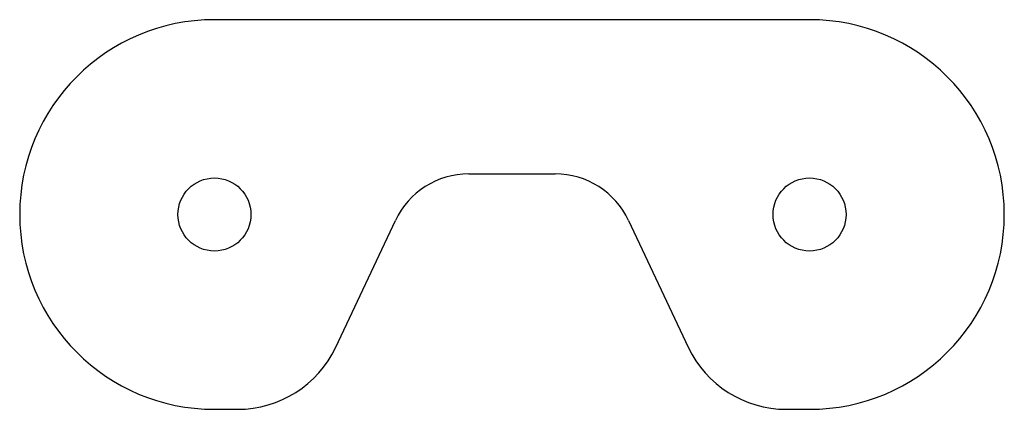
# Model space of a CAD drawing. Header units: millimetres. Extents: x 99 to 281, y -2 to 70.
import ezdxf

# ---------------------------------------------------------------- set-up
doc = ezdxf.new("R2010")
doc.units = ezdxf.units.MM
doc.linetypes.add('SLD-Sürekli', pattern=[0])

msp = doc.modelspace()

# ---------------------------------------------------------------- linework, layer by layer
at = {"color": 7, "linetype": 'SLD-Sürekli', "lineweight": 25}
for p, q in [((244.79, 70.37), (134.79, 70.37)), ((181.8, 41.87), (197.78, 41.87)), ((157.2, 9.85), (168.23, 33.27)), ((211.35, 33.27), (222.38, 9.85)), ((134.79, -1.63), (139.11, -1.63)), ((240.47, -1.63), (244.79, -1.63))]:
    msp.add_line(p, q, dxfattribs=at)
for centre in [(134.79, 34.37), (244.79, 34.37)]:
    msp.add_circle(centre, 6.75, dxfattribs=at)
for centre, radius, start, end in [((134.79, 34.37), 36, 90, 270), ((244.79, 34.37), 36, 270, 90), ((181.8, 26.87), 15, 90, 154.7672), ((197.78, 26.87), 15, 25.2328, 90), ((139.11, 18.37), 20, 270, 334.7672), ((240.47, 18.37), 20, 205.2328, 270)]:
    msp.add_arc(centre, radius, start, end, dxfattribs=at)

doc.saveas('drawing.dxf')
